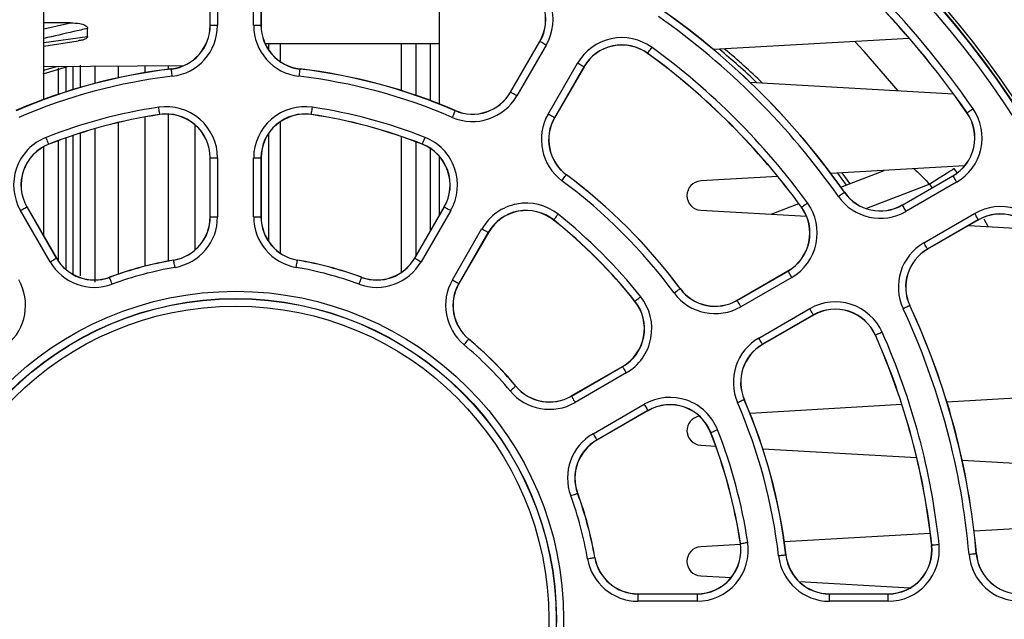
# Paper-space layout 'Sheet1' of a CAD drawing. Header units: millimetres. Extents: x 0 to 420, y 0 to 297.
# Tile 30 of 130: x 114 to 128, y 62 to 71. Entities that reach past the tile are written whole.
import ezdxf

# ---------------------------------------------------------------- set-up
doc = ezdxf.new("R2010")
doc.units = ezdxf.units.MM
doc.layers.add('SLD-0', color=179, linetype='Continuous')
doc.styles.add('SLDTEXTSTYLE1', font='TXT', dxfattribs={"width": 0.75})
doc.styles.add('SLDTEXTSTYLE3', font='TXT', dxfattribs={"width": 0.96})
doc.dimstyles.new('SLDDIMSTYLE3', dxfattribs={"dimtxt": 2.5, "dimasz": 3.302, "dimexe": 0, "dimexo": 0.0625, "dimtad": 1, "dimdec": 1, "dimlfac": 5, "dimrnd": 1e-09, "dimzin": 4, "dimdsep": 46, "dimtxsty": 'SLDTEXTSTYLE1', "dimblk1": 'NONE', "dimblk2": 'NONE', "dimsah": 1, "dimcen": 0, "dimadec": 0, "dimazin": 1, "dimtfac": 1, "dimtmove": 0, "dimatfit": 3, "dimldrblk": 'NONE', "dimfxl": 0, "dimfrac": 2, "dimtolj": 1, "dimtzin": 12, "dimarcsym": 0})
doc.dimstyles.new('SLDDIMSTYLE4', dxfattribs={"dimtxt": 2.5, "dimasz": 3.302, "dimexe": 0, "dimexo": 0.0625, "dimtad": 1, "dimdec": 1, "dimlfac": 5, "dimrnd": 1e-09, "dimzin": 12, "dimdsep": 46, "dimtxsty": 'SLDTEXTSTYLE1', "dimblk1": 'NONE', "dimblk2": 'NONE', "dimsah": 1, "dimcen": 0, "dimadec": 0, "dimazin": 3, "dimtfac": 1, "dimtmove": 0, "dimatfit": 3, "dimldrblk": 'NONE', "dimfxl": 0, "dimfrac": 2, "dimtolj": 1, "dimtzin": 12, "dimarcsym": 0})

# ---------------------------------------------------------------- blocks, each defined once
blk = doc.blocks.new('_D_22')
at = {"layer": 'SLD-0', "color": 179}
for p, q in [((177.639, 244.196), (170.681, 237.013)), ((170.681, 237.013), (163.266, 229.357)), ((168.235, 235.206), (170.681, 237.013)), ((170.681, 237.013), (168.594, 234.858)), ((170.681, 237.013), (168.953, 234.51)), ((168.235, 235.206), (168.953, 234.51)), ((163.266, 229.357), (151.443, 229.357))]:
    blk.add_line(p, q, dxfattribs=at)
at = {"layer": 'SLD-0', "color": 179, "char_height": 2.5, "attachment_point": 1, "style": 'SLDTEXTSTYLE3'}
for s, insert in [('%%c', (150.193, 232.392)), ('20.0', (155.213, 232.43))]:
    blk.add_mtext(s, dxfattribs=dict(at, insert=insert))
blk = doc.blocks.new('_None')
blk = doc.blocks.new('_D_23')
at = {"layer": 'SLD-0', "color": 179}
for p, q in [((163.999, 261.493), (154.023, 261.493)), ((172.8, 249.896), (163.999, 261.493)), ((171.384, 252.588), (170.588, 251.984)), ((171.384, 252.588), (172.8, 249.896)), ((172.8, 249.896), (170.986, 252.286)), ((172.8, 249.896), (170.588, 251.984)), ((175.52, 246.312), (172.8, 249.896))]:
    blk.add_line(p, q, dxfattribs=at)
at = {"layer": 'SLD-0', "color": 179, "char_height": 2.5, "attachment_point": 1, "style": 'SLDTEXTSTYLE3'}
for s, insert in [('%%c', (152.773, 264.528)), ('9.0', (157.794, 264.566))]:
    blk.add_mtext(s, dxfattribs=dict(at, insert=insert))
blk = doc.blocks.new('_D_24')
at = {"layer": 'SLD-0', "color": 179}
for p, q in [((241.453, 256.697), (250.709, 264.131)), ((250.709, 264.131), (262.532, 264.131)), ((241.453, 256.697), (243.478, 258.965)), ((244.105, 258.186), (243.478, 258.965)), ((241.453, 256.697), (243.792, 258.576)), ((244.105, 258.186), (241.453, 256.697)), ((236.385, 252.627), (241.453, 256.697))]:
    blk.add_line(p, q, dxfattribs=at)
at = {"layer": 'SLD-0', "color": 179, "char_height": 2.5, "attachment_point": 1, "style": 'SLDTEXTSTYLE3'}
for s, insert in [('%%c', (251.047, 267.167)), ('13.0', (256.067, 267.205))]:
    blk.add_mtext(s, dxfattribs=dict(at, insert=insert))
blk = doc.blocks.new('_D_25')
at = {"layer": 'SLD-0', "color": 179}
for p, q in [((240.691, 239.098), (237.146, 235.226)), ((237.146, 235.226), (227.951, 225.18)), ((234.752, 233.35), (237.146, 235.226)), ((237.146, 235.226), (235.121, 233.013)), ((237.146, 235.226), (235.489, 232.675)), ((234.752, 233.35), (235.489, 232.675)), ((227.951, 225.18), (216.128, 225.18))]:
    blk.add_line(p, q, dxfattribs=at)
at = {"layer": 'SLD-0', "color": 179, "char_height": 2.5, "attachment_point": 1, "style": 'SLDTEXTSTYLE3'}
for s, insert in [('%%c', (214.878, 228.215)), ('10.5', (219.898, 228.254))]:
    blk.add_mtext(s, dxfattribs=dict(at, insert=insert))
blk = doc.blocks.new('_D_28')
at = {"layer": 'SLD-0', "color": 179}
for p, q in [((173.264, 174.39), (183.569, 183.365)), ((183.569, 183.365), (193.545, 183.365)), ((173.264, 174.39), (175.198, 176.738)), ((175.855, 175.984), (175.198, 176.738)), ((173.264, 174.39), (175.526, 176.361)), ((175.855, 175.984), (173.264, 174.39)), ((169.87, 171.435), (173.264, 174.39))]:
    blk.add_line(p, q, dxfattribs=at)
at = {"layer": 'SLD-0', "color": 179, "char_height": 2.5, "attachment_point": 1, "style": 'SLDTEXTSTYLE3'}
for s, insert in [('%%c', (183.906, 186.4)), ('9.0', (188.927, 186.438))]:
    blk.add_mtext(s, dxfattribs=dict(at, insert=insert))
blk = doc.blocks.new('_D_30')
at = {"layer": 'SLD-0', "color": 179}
for p, q in [((230.033, 164.087), (234.374, 159.249)), ((236.006, 156.682), (234.374, 159.249)), ((234.374, 159.249), (236.75, 157.35)), ((234.374, 159.249), (236.378, 157.016)), ((234.374, 159.249), (244.668, 147.778)), ((236.006, 156.682), (236.75, 157.35)), ((244.668, 147.778), (256.491, 147.778))]:
    blk.add_line(p, q, dxfattribs=at)
at = {"layer": 'SLD-0', "color": 179, "char_height": 2.5, "attachment_point": 1, "style": 'SLDTEXTSTYLE3'}
for s, insert in [('%%c', (245.006, 150.813)), ('13.0', (250.026, 150.851))]:
    blk.add_mtext(s, dxfattribs=dict(at, insert=insert))
blk = doc.blocks.new('_D_31')
at = {"layer": 'SLD-0', "color": 179}
for p, q in [((224.118, 191.46), (212.295, 191.46)), ((230.761, 181.361), (224.118, 191.46)), ((229.53, 184.142), (228.695, 183.593)), ((229.53, 184.142), (230.761, 181.361)), ((230.761, 181.361), (229.113, 183.868)), ((230.761, 181.361), (228.695, 183.593)), ((233.646, 176.975), (230.761, 181.361))]:
    blk.add_line(p, q, dxfattribs=at)
at = {"layer": 'SLD-0', "color": 179, "char_height": 2.5, "attachment_point": 1, "style": 'SLDTEXTSTYLE3'}
for s, insert in [('%%c', (211.045, 194.495)), ('10.5', (216.066, 194.534))]:
    blk.add_mtext(s, dxfattribs=dict(at, insert=insert))

psp = doc.layouts.new('Sheet1')

# ---------------------------------------------------------------- linework, layer by layer
at = {"layer": 'SLD-0', "color": 179, "linetype": 'Continuous', "lineweight": 25}
for p, q in [((114.744, 69.507), (114.744, 71.609)), ((120.164, 71.562), (120.164, 69.446)), ((117.024, 70.521), (117.024, 71.326)), ((117.026, 70.521), (117.026, 71.326)), ((117.126, 71.326), (117.126, 70.521)), ((117.621, 70.521), (117.621, 71.326)), ((117.721, 71.326), (117.721, 70.521)), ((117.724, 71.326), (117.724, 70.521)), ((115.111, 70.557), (114.744, 70.555)), ((117.026, 70.521), (117.024, 70.521)), ((117.126, 70.521), (117.026, 70.521)), ((117.721, 70.521), (117.621, 70.521)), ((117.721, 70.521), (117.724, 70.521)), ((115.343, 70.371), (115.343, 70.479)), ((114.744, 70.238), (115.215, 70.308)), ((117.776, 70.275), (120.164, 70.275)), ((117.824, 70.275), (117.824, 70.189)), ((119.644, 70.275), (119.644, 69.625)), ((119.844, 70.275), (119.844, 69.564)), ((120.044, 70.275), (120.044, 69.496)), ((121.143, 69.605), (121.545, 70.302)), ((121.145, 69.604), (121.547, 70.301)), ((121.634, 70.251), (121.232, 69.554)), ((121.547, 70.301), (121.545, 70.302)), ((121.549, 70.3), (121.547, 70.301)), ((121.554, 70.297), (121.549, 70.3)), ((121.563, 70.292), (121.554, 70.297)), ((121.573, 70.286), (121.563, 70.292)), ((121.586, 70.278), (121.573, 70.286)), ((121.601, 70.27), (121.586, 70.278)), ((121.617, 70.26), (121.601, 70.27)), ((121.634, 70.251), (121.617, 70.26)), ((123.073, 70.204), (123.085, 70.22)), ((126.613, 70.343), (123.93, 70.189)), ((125.994, 70.165), (125.868, 70.3)), ((123.026, 70.139), (123.024, 70.137)), ((123.026, 70.139), (123.027, 70.141)), ((123.027, 70.141), (123.031, 70.145)), ((123.031, 70.145), (123.036, 70.153)), ((123.036, 70.153), (123.043, 70.163)), ((123.043, 70.163), (123.052, 70.175)), ((123.052, 70.175), (123.062, 70.189)), ((123.062, 70.189), (123.073, 70.204)), ((126.461, 69.625), (125.994, 70.165)), ((114.737, 69.858), (115.069, 69.96)), ((114.744, 69.958), (116.663, 69.971)), ((115.244, 69.977), (115.244, 69.672)), ((115.444, 69.963), (115.444, 69.727)), ((115.764, 69.965), (115.764, 69.804)), ((116.13, 69.967), (116.13, 69.874)), ((116.45, 69.969), (116.45, 69.92)), ((121.66, 69.306), (122.063, 70.003)), ((122.149, 69.953), (121.747, 69.256)), ((122.152, 69.952), (121.749, 69.255)), ((122.079, 69.993), (122.063, 70.003)), ((122.096, 69.984), (122.079, 69.993)), ((122.11, 69.976), (122.096, 69.984)), ((122.123, 69.968), (122.11, 69.976)), ((122.134, 69.962), (122.123, 69.968)), ((122.142, 69.957), (122.134, 69.962)), ((122.147, 69.954), (122.142, 69.957)), ((122.149, 69.953), (122.147, 69.954)), ((122.149, 69.953), (122.152, 69.952)), ((114.944, 69.577), (114.944, 69.941)), ((116.493, 69.923), (116.493, 69.925)), ((116.494, 69.92), (116.493, 69.923)), ((116.494, 69.914), (116.494, 69.92)), ((116.495, 69.905), (116.494, 69.914)), ((116.497, 69.893), (116.495, 69.905)), ((116.499, 69.878), (116.497, 69.893)), ((116.501, 69.861), (116.499, 69.878)), ((116.503, 69.842), (116.501, 69.861)), ((116.505, 69.823), (116.503, 69.842)), ((118.244, 69.842), (118.242, 69.823)), ((118.247, 69.861), (118.244, 69.842)), ((118.249, 69.878), (118.247, 69.861)), ((118.25, 69.893), (118.249, 69.878)), ((118.252, 69.905), (118.25, 69.893)), ((118.253, 69.914), (118.252, 69.905)), ((118.254, 69.923), (118.253, 69.92)), ((118.253, 69.92), (118.253, 69.914)), ((118.254, 69.923), (118.254, 69.925)), ((124.43, 69.741), (127.219, 69.581)), ((121.145, 69.604), (121.143, 69.605)), ((121.147, 69.602), (121.145, 69.604)), ((121.152, 69.599), (121.147, 69.602)), ((121.16, 69.595), (121.152, 69.599)), ((121.171, 69.589), (121.16, 69.595)), ((121.184, 69.581), (121.171, 69.589)), ((121.199, 69.572), (121.184, 69.581)), ((121.215, 69.563), (121.199, 69.572)), ((121.232, 69.554), (121.215, 69.563)), ((116.322, 69.381), (116.319, 69.4)), ((116.325, 69.362), (116.322, 69.381)), ((116.327, 69.346), (116.325, 69.362)), ((116.33, 69.331), (116.327, 69.346)), ((116.332, 69.318), (116.33, 69.331)), ((116.333, 69.309), (116.332, 69.318)), ((116.334, 69.303), (116.333, 69.309)), ((116.334, 69.301), (116.334, 69.303)), ((116.334, 69.301), (116.334, 69.299)), ((116.45, 69.305), (116.45, 67.29)), ((118.413, 69.303), (118.414, 69.309)), ((118.413, 69.301), (118.413, 69.303)), ((118.413, 69.301), (118.413, 69.299)), ((118.414, 69.309), (118.416, 69.318)), ((118.416, 69.318), (118.417, 69.331)), ((118.417, 69.331), (118.42, 69.346)), ((118.42, 69.346), (118.422, 69.362)), ((118.422, 69.362), (118.425, 69.381)), ((118.425, 69.381), (118.428, 69.4)), ((120.352, 69.278), (120.345, 69.26)), ((120.36, 69.295), (120.352, 69.278)), ((120.367, 69.31), (120.36, 69.295)), ((120.373, 69.324), (120.367, 69.31)), ((120.378, 69.336), (120.373, 69.324)), ((120.381, 69.344), (120.378, 69.336)), ((120.384, 69.35), (120.381, 69.344)), ((120.384, 69.352), (120.385, 69.354)), ((120.384, 69.352), (120.384, 69.35)), ((121.677, 69.296), (121.66, 69.306)), ((121.693, 69.287), (121.677, 69.296)), ((121.708, 69.278), (121.693, 69.287)), ((121.721, 69.271), (121.708, 69.278)), ((127.406, 69.322), (127.404, 69.321)), ((127.406, 69.322), (127.408, 69.324)), ((127.408, 69.324), (127.413, 69.327)), ((127.413, 69.327), (127.42, 69.332)), ((127.42, 69.332), (127.431, 69.339)), ((127.431, 69.339), (127.443, 69.348)), ((127.443, 69.348), (127.457, 69.358)), ((127.457, 69.358), (127.472, 69.368)), ((127.472, 69.368), (127.488, 69.379)), ((115.764, 69.188), (115.764, 67.11)), ((116.13, 69.265), (116.13, 67.219)), ((116.817, 69.158), (116.817, 67.442)), ((121.732, 69.265), (121.721, 69.271)), ((121.74, 69.26), (121.732, 69.265)), ((121.745, 69.257), (121.74, 69.26)), ((121.747, 69.256), (121.745, 69.257)), ((121.747, 69.256), (121.749, 69.255)), ((115.244, 69.044), (115.244, 67.085)), ((115.444, 69.105), (115.444, 66.999)), ((117.824, 69.037), (117.824, 67.563)), ((114.782, 68.968), (114.775, 68.986)), ((114.789, 68.951), (114.782, 68.968)), ((114.795, 68.935), (114.789, 68.951)), ((114.8, 68.921), (114.795, 68.935)), ((114.805, 68.909), (114.8, 68.921)), ((114.808, 68.901), (114.805, 68.909)), ((114.81, 68.895), (114.808, 68.901)), ((114.811, 68.893), (114.81, 68.895)), ((114.811, 68.893), (114.812, 68.891)), ((114.944, 67.289), (114.944, 68.941)), ((119.644, 68.998), (119.644, 67.132)), ((119.844, 68.926), (119.844, 67.354)), ((119.936, 68.893), (119.935, 68.891)), ((119.936, 68.893), (119.937, 68.895)), ((119.937, 68.895), (119.939, 68.901)), ((119.939, 68.901), (119.942, 68.909)), ((119.942, 68.909), (119.947, 68.921)), ((119.947, 68.921), (119.952, 68.935)), ((119.952, 68.935), (119.959, 68.951)), ((119.959, 68.951), (119.965, 68.968)), ((119.965, 68.968), (119.972, 68.986)), ((114.744, 67.631), (114.744, 68.859)), ((120.044, 68.835), (120.044, 67.701)), ((117.024, 67.895), (117.024, 68.705)), ((117.026, 68.705), (117.024, 68.705)), ((117.026, 67.895), (117.026, 68.705)), ((117.026, 68.705), (117.126, 68.705)), ((117.126, 68.705), (117.126, 67.895)), ((117.621, 67.895), (117.621, 68.705)), ((117.621, 68.705), (117.721, 68.705)), ((117.721, 68.705), (117.721, 67.895)), ((117.721, 68.705), (117.724, 68.705)), ((117.724, 68.705), (117.724, 67.895)), ((120.164, 68.731), (120.164, 67.909)), ((121.899, 68.457), (121.904, 68.465)), ((121.904, 68.465), (121.908, 68.47)), ((121.908, 68.47), (121.909, 68.471)), ((121.909, 68.471), (121.91, 68.473)), ((127.371, 68.595), (125.538, 68.49)), ((125.752, 68.332), (125.631, 68.495)), ((125.676, 68.302), (126.27, 68.532)), ((125.801, 68.35), (125.692, 68.499)), ((127.08, 68.463), (127.022, 68.426)), ((127.132, 68.496), (127.08, 68.463)), ((127.173, 68.522), (127.132, 68.496)), ((127.205, 68.542), (127.173, 68.522)), ((127.224, 68.554), (127.205, 68.542)), ((127.23, 68.559), (127.224, 68.554)), ((127.269, 68.498), (127.23, 68.559)), ((121.849, 68.391), (121.861, 68.407)), ((121.861, 68.407), (121.872, 68.422)), ((121.872, 68.422), (121.882, 68.435)), ((121.882, 68.435), (121.891, 68.447)), ((121.891, 68.447), (121.899, 68.457)), ((124.809, 68.448), (123.752, 68.388)), ((126.515, 68.058), (127.211, 68.46)), ((126.517, 68.056), (127.212, 68.458)), ((127.262, 68.371), (126.567, 67.97)), ((126.959, 68.386), (126.893, 68.344)), ((127.022, 68.426), (126.959, 68.386)), ((127.212, 68.458), (127.211, 68.46)), ((127.212, 68.458), (127.213, 68.456)), ((127.213, 68.456), (127.216, 68.451)), ((127.216, 68.451), (127.221, 68.443)), ((127.221, 68.443), (127.227, 68.432)), ((127.227, 68.432), (127.234, 68.419)), ((127.234, 68.419), (127.243, 68.404)), ((127.243, 68.404), (127.252, 68.388)), ((127.252, 68.388), (127.262, 68.371)), ((125.656, 68.186), (125.671, 68.196)), ((125.671, 68.196), (125.685, 68.206)), ((125.685, 68.206), (125.698, 68.215)), ((125.698, 68.215), (125.708, 68.222)), ((125.708, 68.222), (125.715, 68.227)), ((125.715, 68.227), (125.72, 68.231)), ((125.72, 68.231), (125.722, 68.232)), ((125.722, 68.232), (125.724, 68.233)), ((124.72, 67.933), (125.097, 68.078)), ((125.173, 68.055), (125.186, 68.065)), ((125.186, 68.065), (125.202, 68.076)), ((125.202, 68.076), (125.217, 68.087)), ((125.64, 68.175), (125.656, 68.186)), ((126.517, 68.056), (126.515, 68.058)), ((114.423, 67.981), (114.44, 67.991)), ((114.829, 67.279), (114.423, 67.981)), ((114.44, 67.991), (114.456, 68)), ((114.456, 68), (114.471, 68.009)), ((114.471, 68.009), (114.484, 68.016)), ((114.484, 68.016), (114.495, 68.022)), ((114.495, 68.022), (114.503, 68.027)), ((114.503, 68.027), (114.508, 68.03)), ((114.508, 68.03), (114.51, 68.031)), ((114.51, 68.031), (114.512, 68.032)), ((114.51, 68.031), (114.915, 67.329)), ((114.512, 68.032), (114.917, 67.331)), ((119.83, 67.331), (120.235, 68.032)), ((119.832, 67.329), (120.237, 68.031)), ((120.324, 67.981), (119.919, 67.279)), ((120.237, 68.031), (120.235, 68.032)), ((120.237, 68.031), (120.239, 68.03)), ((120.239, 68.03), (120.244, 68.027)), ((120.244, 68.027), (120.252, 68.022)), ((120.252, 68.022), (120.263, 68.016)), ((120.263, 68.016), (120.276, 68.009)), ((120.276, 68.009), (120.291, 68)), ((120.291, 68), (120.307, 67.991)), ((120.307, 67.991), (120.324, 67.981)), ((121.786, 67.917), (121.798, 67.932)), ((123.752, 67.988), (125.203, 67.905)), ((125.136, 68.028), (125.134, 68.027)), ((125.136, 68.028), (125.138, 68.03)), ((125.138, 68.03), (125.143, 68.033)), ((125.143, 68.033), (125.15, 68.039)), ((125.15, 68.039), (125.16, 68.046)), ((125.16, 68.046), (125.173, 68.055)), ((126.517, 68.056), (126.518, 68.054)), ((126.518, 68.054), (126.521, 68.049)), ((126.521, 68.049), (126.525, 68.041)), ((126.525, 68.041), (126.532, 68.03)), ((126.532, 68.03), (126.539, 68.017)), ((126.539, 68.017), (126.548, 68.002)), ((126.548, 68.002), (126.557, 67.986)), ((126.557, 67.986), (126.567, 67.97)), ((126.814, 67.541), (127.509, 67.942)), ((127.519, 67.926), (127.509, 67.942)), ((127.528, 67.91), (127.519, 67.926)), ((117.026, 67.895), (117.024, 67.895)), ((117.026, 67.895), (117.126, 67.895)), ((117.621, 67.895), (117.721, 67.895)), ((117.721, 67.895), (117.724, 67.895)), ((121.736, 67.854), (121.735, 67.852)), ((121.736, 67.854), (121.738, 67.855)), ((121.738, 67.855), (121.741, 67.86)), ((121.741, 67.86), (121.747, 67.867)), ((121.747, 67.867), (121.755, 67.877)), ((121.755, 67.877), (121.764, 67.889)), ((121.764, 67.889), (121.775, 67.902)), ((121.775, 67.902), (121.786, 67.917)), ((127.559, 67.856), (126.864, 67.454)), ((127.561, 67.854), (126.865, 67.452)), ((127.537, 67.895), (127.528, 67.91)), ((127.545, 67.882), (127.537, 67.895)), ((127.551, 67.871), (127.545, 67.882)), ((127.555, 67.863), (127.551, 67.871)), ((127.558, 67.858), (127.555, 67.863)), ((127.559, 67.856), (127.558, 67.858)), ((127.559, 67.856), (127.561, 67.854)), ((127.646, 67.853), (127.639, 67.865)), ((127.694, 67.763), (127.646, 67.853)), ((120.347, 67.032), (120.752, 67.734)), ((120.839, 67.684), (120.434, 66.982)), ((120.841, 67.682), (120.436, 66.981)), ((120.752, 67.734), (120.769, 67.724)), ((120.769, 67.724), (120.785, 67.715)), ((120.785, 67.715), (120.8, 67.706)), ((120.8, 67.706), (120.813, 67.699)), ((120.813, 67.699), (120.824, 67.692)), ((120.824, 67.692), (120.832, 67.688)), ((120.832, 67.688), (120.837, 67.685)), ((120.837, 67.685), (120.839, 67.684)), ((120.839, 67.684), (120.841, 67.682)), ((127.429, 67.778), (128.314, 67.727)), ((126.824, 67.524), (126.814, 67.541)), ((126.833, 67.508), (126.824, 67.524)), ((126.842, 67.493), (126.833, 67.508)), ((126.849, 67.48), (126.842, 67.493)), ((126.855, 67.469), (126.849, 67.48)), ((126.86, 67.461), (126.855, 67.469)), ((126.863, 67.456), (126.86, 67.461)), ((126.864, 67.454), (126.863, 67.456)), ((126.864, 67.454), (126.865, 67.452)), ((114.829, 67.279), (114.845, 67.289)), ((114.845, 67.289), (114.861, 67.298)), ((114.861, 67.298), (114.876, 67.307)), ((114.876, 67.307), (114.889, 67.314)), ((114.889, 67.314), (114.9, 67.321)), ((114.9, 67.321), (114.908, 67.325)), ((114.908, 67.325), (114.913, 67.328)), ((114.913, 67.328), (114.915, 67.329)), ((114.915, 67.329), (114.917, 67.331)), ((116.526, 67.301), (116.525, 67.304)), ((116.526, 67.299), (116.526, 67.301)), ((116.527, 67.293), (116.526, 67.299)), ((116.529, 67.284), (116.527, 67.293)), ((116.531, 67.272), (116.529, 67.284)), ((116.533, 67.257), (116.531, 67.272)), ((116.536, 67.24), (116.533, 67.257)), ((118.211, 67.24), (118.214, 67.257)), ((118.214, 67.257), (118.216, 67.272)), ((118.216, 67.272), (118.218, 67.284)), ((118.218, 67.284), (118.22, 67.293)), ((118.22, 67.293), (118.221, 67.299)), ((118.221, 67.301), (118.222, 67.304)), ((118.221, 67.299), (118.221, 67.301)), ((119.832, 67.329), (119.83, 67.331)), ((119.832, 67.329), (119.834, 67.328)), ((119.834, 67.328), (119.839, 67.325)), ((119.839, 67.325), (119.847, 67.321)), ((119.847, 67.321), (119.858, 67.314)), ((119.858, 67.314), (119.871, 67.307)), ((119.871, 67.307), (119.886, 67.298)), ((119.886, 67.298), (119.902, 67.289)), ((119.902, 67.289), (119.919, 67.279)), ((116.539, 67.222), (116.536, 67.24)), ((116.543, 67.203), (116.539, 67.222)), ((118.204, 67.203), (118.208, 67.222)), ((118.208, 67.222), (118.211, 67.24)), ((124.252, 66.752), (124.949, 67.154)), ((124.253, 66.75), (124.95, 67.152)), ((124.95, 67.152), (124.949, 67.154)), ((124.952, 67.15), (124.95, 67.152)), ((124.955, 67.145), (124.952, 67.15)), ((124.959, 67.137), (124.955, 67.145)), ((124.965, 67.126), (124.959, 67.137)), ((124.973, 67.113), (124.965, 67.126)), ((124.982, 67.098), (124.973, 67.113)), ((115.645, 67.065), (115.644, 67.068)), ((115.646, 67.063), (115.645, 67.065)), ((115.648, 67.058), (115.646, 67.063)), ((115.651, 67.049), (115.648, 67.058)), ((115.656, 67.037), (115.651, 67.049)), ((115.661, 67.023), (115.656, 67.037)), ((115.667, 67.007), (115.661, 67.023)), ((115.673, 66.99), (115.667, 67.007)), ((115.68, 66.971), (115.673, 66.99)), ((119.067, 66.971), (119.074, 66.99)), ((119.074, 66.99), (119.08, 67.007)), ((119.08, 67.007), (119.086, 67.023)), ((119.086, 67.023), (119.092, 67.037)), ((119.092, 67.037), (119.096, 67.049)), ((119.096, 67.049), (119.099, 67.058)), ((119.099, 67.058), (119.101, 67.063)), ((119.101, 67.063), (119.102, 67.065)), ((119.102, 67.065), (119.103, 67.068)), ((120.347, 67.032), (120.364, 67.022)), ((120.364, 67.022), (120.38, 67.013)), ((120.38, 67.013), (120.395, 67.004)), ((120.395, 67.004), (120.408, 66.997)), ((120.408, 66.997), (120.419, 66.991)), ((120.419, 66.991), (120.427, 66.986)), ((120.427, 66.986), (120.432, 66.983)), ((120.432, 66.983), (120.434, 66.982)), ((120.434, 66.982), (120.436, 66.981)), ((125, 67.065), (124.303, 66.663)), ((124.991, 67.082), (124.982, 67.098)), ((125, 67.065), (124.991, 67.082)), ((123.389, 66.852), (123.404, 66.863)), ((123.404, 66.863), (123.419, 66.875)), ((123.419, 66.875), (123.433, 66.885)), ((123.433, 66.885), (123.445, 66.894)), ((123.445, 66.894), (123.455, 66.901)), ((123.455, 66.901), (123.462, 66.907)), ((123.462, 66.907), (123.467, 66.91)), ((123.467, 66.91), (123.469, 66.912)), ((123.469, 66.912), (123.471, 66.913)), ((122.851, 66.739), (122.849, 66.737)), ((122.851, 66.739), (122.853, 66.74)), ((122.853, 66.74), (122.857, 66.744)), ((122.857, 66.744), (122.865, 66.75)), ((122.865, 66.75), (122.874, 66.757)), ((122.874, 66.757), (122.886, 66.767)), ((122.886, 66.767), (122.9, 66.777)), ((122.9, 66.777), (122.914, 66.789)), ((122.914, 66.789), (122.929, 66.801)), ((124.253, 66.75), (124.252, 66.752)), ((124.254, 66.748), (124.253, 66.75)), ((124.257, 66.743), (124.254, 66.748)), ((124.262, 66.734), (124.257, 66.743)), ((124.268, 66.724), (124.262, 66.734)), ((124.276, 66.711), (124.268, 66.724)), ((124.284, 66.696), (124.276, 66.711)), ((124.294, 66.68), (124.284, 66.696)), ((124.303, 66.663), (124.294, 66.68)), ((124.551, 66.234), (125.248, 66.637)), ((125.258, 66.62), (125.248, 66.637)), ((125.267, 66.604), (125.258, 66.62)), ((125.276, 66.589), (125.267, 66.604)), ((125.283, 66.576), (125.276, 66.589)), ((125.289, 66.565), (125.283, 66.576)), ((126.546, 66.644), (126.528, 66.636)), ((126.563, 66.652), (126.546, 66.644)), ((126.578, 66.659), (126.563, 66.652)), ((126.592, 66.666), (126.578, 66.659)), ((126.603, 66.671), (126.592, 66.666)), ((126.612, 66.675), (126.603, 66.671)), ((126.617, 66.677), (126.612, 66.675)), ((126.619, 66.678), (126.617, 66.677)), ((126.619, 66.678), (126.621, 66.679)), ((125.298, 66.55), (124.601, 66.148)), ((125.299, 66.548), (124.602, 66.145)), ((125.294, 66.557), (125.289, 66.565)), ((125.297, 66.552), (125.294, 66.557)), ((125.298, 66.55), (125.297, 66.552)), ((125.298, 66.55), (125.299, 66.548)), ((126.224, 66.306), (126.207, 66.298)), ((126.241, 66.313), (126.224, 66.306)), ((120.519, 66.155), (120.531, 66.17)), ((120.531, 66.17), (120.542, 66.183)), ((120.542, 66.183), (120.551, 66.195)), ((120.551, 66.195), (120.559, 66.204)), ((120.559, 66.204), (120.565, 66.211)), ((120.565, 66.211), (120.569, 66.216)), ((120.569, 66.216), (120.57, 66.218)), ((120.57, 66.218), (120.572, 66.219)), ((124.561, 66.217), (124.551, 66.234)), ((124.57, 66.201), (124.561, 66.217)), ((124.578, 66.187), (124.57, 66.201)), ((124.586, 66.173), (124.578, 66.187)), ((124.592, 66.163), (124.586, 66.173)), ((126.15, 66.273), (126.148, 66.272)), ((126.152, 66.274), (126.15, 66.273)), ((126.157, 66.276), (126.152, 66.274)), ((126.166, 66.28), (126.157, 66.276)), ((126.177, 66.285), (126.166, 66.28)), ((126.191, 66.291), (126.177, 66.285)), ((126.207, 66.298), (126.191, 66.291)), ((120.506, 66.141), (120.519, 66.155)), ((124.597, 66.155), (124.592, 66.163)), ((124.6, 66.15), (124.597, 66.155)), ((124.601, 66.148), (124.6, 66.15)), ((124.601, 66.148), (124.602, 66.145)), ((121.978, 65.439), (122.68, 65.844)), ((121.979, 65.437), (122.681, 65.842)), ((122.681, 65.842), (122.68, 65.844)), ((122.681, 65.842), (122.682, 65.84)), ((122.682, 65.84), (122.685, 65.835)), ((122.685, 65.835), (122.69, 65.827)), ((122.69, 65.827), (122.696, 65.816)), ((122.696, 65.816), (122.703, 65.803)), ((122.703, 65.803), (122.712, 65.788)), ((122.712, 65.788), (122.721, 65.772)), ((122.721, 65.772), (122.731, 65.755)), ((122.731, 65.755), (122.029, 65.35)), ((121.138, 65.509), (121.153, 65.521)), ((121.153, 65.521), (121.167, 65.533)), ((121.167, 65.533), (121.18, 65.544)), ((121.18, 65.544), (121.192, 65.554)), ((121.192, 65.554), (121.201, 65.562)), ((121.201, 65.562), (121.209, 65.568)), ((121.209, 65.568), (121.213, 65.572)), ((121.213, 65.572), (121.215, 65.573)), ((121.215, 65.573), (121.217, 65.575)), ((121.979, 65.437), (121.978, 65.439)), ((121.979, 65.437), (121.98, 65.435)), ((121.98, 65.435), (121.983, 65.43)), ((121.983, 65.43), (121.988, 65.421)), ((121.988, 65.421), (121.994, 65.411)), ((121.994, 65.411), (122.002, 65.398)), ((122.002, 65.398), (122.01, 65.383)), ((122.01, 65.383), (122.02, 65.367)), ((122.02, 65.367), (122.029, 65.35)), ((124.292, 65.362), (124.275, 65.355)), ((124.308, 65.369), (124.292, 65.362)), ((124.322, 65.375), (124.308, 65.369)), ((124.333, 65.38), (124.322, 65.375)), ((124.342, 65.384), (124.333, 65.38)), ((124.347, 65.386), (124.342, 65.384)), ((124.349, 65.387), (124.347, 65.386)), ((124.349, 65.387), (124.351, 65.388)), ((129.174, 65.473), (127.129, 65.356)), ((122.277, 64.921), (122.978, 65.326)), ((123.028, 65.24), (122.327, 64.835)), ((123.03, 65.238), (122.328, 64.832)), ((122.978, 65.326), (122.988, 65.31)), ((122.988, 65.31), (122.997, 65.294)), ((122.997, 65.294), (123.006, 65.279)), ((123.006, 65.279), (123.014, 65.266)), ((123.014, 65.266), (123.02, 65.255)), ((123.02, 65.255), (123.024, 65.247)), ((123.024, 65.247), (123.027, 65.242)), ((123.027, 65.242), (123.028, 65.24)), ((123.028, 65.24), (123.03, 65.238)), ((124.275, 65.355), (124.257, 65.347)), ((126.511, 65.32), (124.429, 65.201)), ((123.918, 64.949), (123.932, 64.955)), ((123.932, 64.955), (123.948, 64.961)), ((123.948, 64.961), (123.965, 64.968)), ((123.965, 64.968), (123.983, 64.975)), ((122.277, 64.921), (122.286, 64.904)), ((122.286, 64.904), (122.296, 64.888)), ((122.296, 64.888), (122.304, 64.874)), ((122.304, 64.874), (122.312, 64.861)), ((122.312, 64.861), (122.318, 64.85)), ((122.318, 64.85), (122.323, 64.842)), ((122.323, 64.842), (122.326, 64.837)), ((122.326, 64.837), (122.327, 64.835)), ((122.327, 64.835), (122.328, 64.832)), ((123.89, 64.938), (123.888, 64.938)), ((123.89, 64.938), (123.892, 64.939)), ((123.892, 64.939), (123.898, 64.941)), ((123.898, 64.941), (123.907, 64.945)), ((123.907, 64.945), (123.918, 64.949)), ((123.752, 64.763), (123.958, 64.751)), ((124.605, 64.714), (126.714, 64.594)), ((127.337, 64.558), (129.398, 64.44)), ((121.969, 64.07), (121.987, 64.077)), ((121.987, 64.077), (122.004, 64.083)), ((122.004, 64.083), (122.02, 64.089)), ((122.02, 64.089), (122.035, 64.094)), ((122.035, 64.094), (122.046, 64.098)), ((122.046, 64.098), (122.055, 64.102)), ((122.055, 64.102), (122.061, 64.104)), ((122.061, 64.104), (122.063, 64.104)), ((122.063, 64.104), (122.065, 64.105)), ((129.502, 63.7), (127.502, 63.585)), ((126.901, 63.551), (124.899, 63.437)), ((124.298, 63.402), (123.752, 63.371)), ((124.298, 63.416), (124.296, 63.415)), ((124.298, 63.416), (124.301, 63.416)), ((124.301, 63.416), (124.306, 63.417)), ((124.306, 63.417), (124.316, 63.418)), ((124.316, 63.418), (124.328, 63.42)), ((124.328, 63.42), (124.343, 63.422)), ((124.343, 63.422), (124.36, 63.425)), ((124.36, 63.425), (124.378, 63.428)), ((124.378, 63.428), (124.397, 63.43)), ((126.922, 63.39), (126.92, 63.389)), ((126.925, 63.39), (126.922, 63.39)), ((126.93, 63.391), (126.925, 63.39)), ((126.94, 63.392), (126.93, 63.391)), ((126.952, 63.393), (126.94, 63.392)), ((126.967, 63.395), (126.952, 63.393)), ((126.984, 63.396), (126.967, 63.395)), ((127.003, 63.398), (126.984, 63.396)), ((127.022, 63.4), (127.003, 63.398)), ((122.2, 63.207), (122.219, 63.21)), ((122.219, 63.21), (122.237, 63.213)), ((122.237, 63.213), (122.254, 63.216)), ((122.254, 63.216), (122.269, 63.219)), ((122.269, 63.219), (122.281, 63.221)), ((122.281, 63.221), (122.291, 63.223)), ((122.291, 63.223), (122.296, 63.224)), ((122.296, 63.224), (122.299, 63.224)), ((122.299, 63.224), (122.301, 63.224)), ((124.84, 63.247), (124.821, 63.245)), ((124.858, 63.249), (124.84, 63.247)), ((124.875, 63.251), (124.858, 63.249)), ((124.89, 63.253), (124.875, 63.251)), ((124.903, 63.254), (124.89, 63.253)), ((124.912, 63.255), (124.903, 63.254)), ((124.918, 63.256), (124.912, 63.255)), ((124.92, 63.256), (124.918, 63.256)), ((124.92, 63.256), (124.922, 63.257)), ((127.451, 63.266), (127.432, 63.264)), ((127.47, 63.268), (127.451, 63.266)), ((127.487, 63.269), (127.47, 63.268)), ((127.502, 63.271), (127.487, 63.269)), ((127.514, 63.272), (127.502, 63.271)), ((127.523, 63.272), (127.514, 63.272)), ((127.529, 63.273), (127.523, 63.272)), ((127.532, 63.273), (127.529, 63.273)), ((127.532, 63.273), (127.534, 63.273)), ((123.752, 62.971), (124.168, 62.948)), ((125.102, 62.894), (126.624, 62.807)), ((122.892, 62.726), (123.703, 62.726)), ((122.892, 62.724), (122.892, 62.726)), ((122.892, 62.724), (123.703, 62.724)), ((122.892, 62.724), (122.892, 62.624)), ((123.703, 62.724), (123.703, 62.726)), ((123.703, 62.724), (123.703, 62.624)), ((125.518, 62.726), (126.323, 62.726)), ((125.518, 62.724), (125.518, 62.726)), ((125.518, 62.624), (125.518, 62.724)), ((125.518, 62.724), (126.323, 62.724)), ((126.323, 62.724), (126.323, 62.726)), ((126.323, 62.624), (126.323, 62.724)), ((123.703, 62.624), (122.892, 62.624)), ((126.323, 62.624), (125.518, 62.624))]:
    psp.add_line(p, q, dxfattribs=at)
at = {"layer": 'SLD-0', "color": 8, "linetype": 'Continuous', "lineweight": 25}
for p, q in [((114.744, 70.476), (115.111, 70.557)), ((114.744, 70.285), (115.343, 70.371)), ((117.984, 70.275), (117.984, 70.027)), ((114.744, 69.906), (114.918, 69.959)), ((115.044, 69.954), (115.044, 69.61)), ((115.144, 69.642), (115.144, 69.96)), ((117.984, 69.2), (117.984, 67.401)), ((115.144, 67.107), (115.144, 69.011)), ((115.044, 68.977), (115.044, 67.178)), ((126.893, 68.344), (126.026, 68.009)), ((126.92, 68.301), (126.893, 68.344)), ((126.924, 68.294), (126.92, 68.301))]:
    psp.add_line(p, q, dxfattribs=at)
at = {"layer": 'SLD-0', "color": 179, "linetype": 'Continuous', "lineweight": 25}
for radius in [12.84, 12.8, 12.796, 12.696, 4.499, 4.399, 4.396, 4.296]:
    psp.add_circle((117.374, 62.376), radius, dxfattribs=at)
for centre, radius, start, end in [((117.374, 62.376), 12.2, 34.6976, 55.3024), ((117.374, 62.376), 12.202, 34.6976, 55.3024), ((117.374, 62.376), 12.302, 34.6976, 55.3024), ((121.026, 70.602), 0.702, 330, 66.0592), ((121.026, 70.602), 0.6, 330, 66.0592), ((121.026, 70.602), 0.602, 330, 66.0592), ((117.374, 62.376), 10.098, 35.0464, 54.9536), ((117.374, 62.376), 10.198, 35.0464, 54.9536), ((117.374, 62.376), 10.2, 35.0464, 54.9536), ((116.424, 70.521), 0.602, 276.6528, 0), ((116.424, 70.521), 0.6, 276.6529, 0), ((116.424, 70.521), 0.702, 276.6529, 0), ((118.324, 70.521), 0.702, 180, 263.3471), ((118.324, 70.521), 0.602, 180, 263.3471), ((118.324, 70.521), 0.6, 180, 263.3471), ((122.671, 69.652), 0.702, 53.9408, 150), ((122.671, 69.652), 0.602, 53.9408, 150), ((122.671, 69.652), 0.6, 53.9408, 150), ((117.374, 62.376), 9.702, 36.0592, 53.9408), ((117.374, 62.376), 9.6, 36.0592, 53.9408), ((117.374, 62.376), 9.602, 36.0592, 53.9408), ((117.534, 62.376), 10.15, 46.4772, 50.3746), ((117.534, 62.376), 10.2, 46.1445, 50.0713), ((117.374, 62.376), 7.6, 96.6529, 113.3471), ((117.374, 62.376), 7.598, 96.6529, 113.3471), ((117.374, 62.376), 7.498, 96.6529, 113.3471), ((117.374, 62.376), 7.498, 66.6529, 83.3471), ((117.374, 62.376), 7.6, 66.6529, 83.3471), ((117.374, 62.376), 7.598, 66.6529, 83.3471), ((120.623, 69.905), 0.702, 246.6529, 330), ((120.623, 69.905), 0.602, 246.6529, 330), ((120.623, 69.905), 0.6, 246.6529, 330), ((116.424, 68.705), 0.702, 360, 98.5364), ((118.324, 68.705), 0.702, 81.4636, 180), ((117.374, 62.376), 7.102, 98.5364, 111.4636), ((117.374, 62.376), 7.002, 98.5364, 111.4636), ((117.374, 62.376), 7, 98.5364, 111.4636), ((116.424, 68.705), 0.602, 360, 98.5364), ((116.424, 68.705), 0.6, 360, 98.5364), ((118.324, 68.705), 0.602, 81.4636, 180), ((118.324, 68.705), 0.6, 81.4636, 180), ((117.374, 62.376), 7.002, 68.5364, 81.4636), ((117.374, 62.376), 7, 68.5364, 81.4636), ((117.374, 62.376), 7.102, 68.5364, 81.4636), ((122.269, 68.955), 0.702, 150, 233.3471), ((126.911, 68.979), 0.6, 300, 34.6976), ((126.911, 68.979), 0.602, 299.9999, 34.6976), ((126.911, 68.979), 0.702, 300, 34.6976), ((122.269, 68.955), 0.602, 150, 233.3472), ((122.269, 68.955), 0.6, 150, 233.3471), ((115.032, 68.332), 0.702, 111.4636, 210), ((115.032, 68.332), 0.602, 111.4636, 210), ((115.032, 68.332), 0.6, 111.4636, 210), ((119.715, 68.332), 0.6, 330, 68.5364), ((119.715, 68.332), 0.602, 330, 68.5364), ((119.715, 68.332), 0.702, 330, 68.5364), ((117.374, 62.376), 7.598, 36.6529, 53.3471), ((117.374, 62.376), 7.6, 36.6529, 53.3471), ((117.374, 62.376), 7.498, 36.6529, 53.3471), ((123.764, 68.188), 0.2, 93.2761, 266.7235), ((126.215, 68.578), 0.602, 215.0464, 300.0001), ((126.215, 68.578), 0.6, 215.0464, 300), ((121.361, 67.382), 0.702, 51.4636, 150), ((124.649, 67.674), 0.702, 300, 36.0592), ((126.215, 68.578), 0.702, 215.0464, 300), ((121.361, 67.382), 0.602, 51.4636, 150), ((121.361, 67.382), 0.6, 51.4636, 150), ((117.374, 62.376), 7.102, 38.5364, 51.4636), ((124.649, 67.674), 0.6, 300, 36.0592), ((124.649, 67.674), 0.602, 300, 36.0592), ((127.861, 67.334), 0.702, 25.3024, 120), ((127.861, 67.334), 0.602, 25.3024, 119.9999), ((127.861, 67.334), 0.6, 25.3024, 119.9999), ((116.424, 67.895), 0.6, 279.7671, 0), ((116.424, 67.895), 0.602, 279.7671, 0), ((116.424, 67.895), 0.702, 279.7671, 0), ((118.324, 67.895), 0.702, 180, 260.2329), ((118.324, 67.895), 0.602, 180.0001, 260.2331), ((118.324, 67.895), 0.6, 180, 260.2329), ((117.374, 62.376), 7, 38.5364, 51.4636), ((117.374, 62.376), 7.002, 38.5364, 51.4636), ((127.165, 66.933), 0.702, 120.0001, 204.9536), ((127.165, 66.933), 0.602, 120, 204.9536), ((127.165, 66.933), 0.6, 120, 204.9536), ((115.437, 67.631), 0.702, 210, 290.2329), ((115.437, 67.631), 0.602, 210, 290.2329), ((115.437, 67.631), 0.6, 210, 290.2329), ((117.374, 62.376), 5, 99.7671, 110.2329), ((117.374, 62.376), 4.998, 99.7671, 110.2329), ((117.374, 62.376), 4.998, 69.7671, 80.2329), ((117.374, 62.376), 5, 69.7671, 80.2329), ((119.31, 67.631), 0.702, 249.7671, 330), ((119.31, 67.631), 0.602, 249.7671, 330), ((119.31, 67.631), 0.6, 249.7671, 330), ((117.374, 62.376), 4.898, 99.7671, 110.2329), ((117.374, 62.376), 4.898, 69.7671, 80.2329), ((113.791, 66.681), 0.702, 309.7671, 30), ((120.956, 66.681), 0.702, 150, 230.2329), ((120.956, 66.681), 0.602, 149.9999, 230.2329), ((120.956, 66.681), 0.6, 150, 230.2329), ((123.952, 67.271), 0.702, 216.6529, 300), ((123.952, 67.271), 0.602, 216.6529, 300.0001), ((123.952, 67.271), 0.6, 216.6529, 300.0001), ((122.38, 66.363), 0.6, 300, 38.5364), ((122.38, 66.363), 0.602, 300, 38.5364), ((122.38, 66.363), 0.702, 300.0001, 38.5364), ((125.599, 66.028), 0.702, 23.9408, 120), ((125.599, 66.028), 0.602, 23.9408, 119.9999), ((125.599, 66.028), 0.6, 23.9408, 119.9999), ((117.374, 62.376), 10.098, 5.0464, 24.9536), ((117.374, 62.376), 10.198, 5.0464, 24.9536), ((117.374, 62.376), 10.2, 5.0464, 24.9536), ((117.374, 62.376), 9.702, 6.0592, 23.9408), ((117.374, 62.376), 4.998, 39.7671, 50.2329), ((117.374, 62.376), 5, 39.7671, 50.2329), ((124.902, 65.626), 0.702, 120.0001, 203.3471), ((117.374, 62.376), 9.6, 6.0592, 23.9408), ((117.374, 62.376), 9.602, 6.0592, 23.9408), ((117.374, 62.376), 4.898, 39.7671, 50.2329), ((124.902, 65.626), 0.602, 120, 203.3471), ((124.902, 65.626), 0.6, 120, 203.3471), ((121.678, 65.958), 0.702, 219.7671, 300), ((121.678, 65.958), 0.602, 219.7671, 300), ((121.678, 65.958), 0.6, 219.7671, 300), ((123.33, 64.718), 0.702, 21.4636, 120), ((117.374, 62.376), 7.598, 6.6529, 23.3471), ((117.374, 62.376), 7.6, 6.6529, 23.3471), ((123.33, 64.718), 0.602, 21.4636, 120.0001), ((123.33, 64.718), 0.6, 21.4636, 120), ((117.374, 62.376), 7.498, 6.6529, 23.3471), ((123.764, 64.963), 0.2, 98.3072, 266.7235), ((117.374, 62.376), 7.102, 8.5364, 21.4636), ((122.628, 64.313), 0.702, 120, 200.2329), ((122.628, 64.313), 0.602, 119.9999, 200.233), ((122.628, 64.313), 0.6, 120, 200.2329), ((117.374, 62.376), 7, 8.5364, 21.4636), ((117.374, 62.376), 7.002, 8.5364, 21.4636), ((117.374, 62.376), 4.898, 9.7671, 20.2329), ((117.374, 62.376), 4.998, 9.7671, 20.2329), ((117.374, 62.376), 5, 9.7671, 20.2329), ((123.764, 63.171), 0.2, 93.2761, 266.7235), ((123.703, 63.326), 0.702, 269.9999, 8.5364), ((123.703, 63.326), 0.602, 269.9999, 8.5364), ((123.703, 63.326), 0.6, 269.9999, 8.5364), ((126.323, 63.326), 0.702, 270, 6.0592), ((126.323, 63.326), 0.602, 270.0001, 6.0592), ((126.323, 63.326), 0.6, 270, 6.0592), ((122.892, 63.326), 0.702, 189.7671, 270), ((122.892, 63.326), 0.602, 189.7671, 269.9999), ((122.892, 63.326), 0.6, 189.7671, 269.9999), ((125.518, 63.326), 0.702, 186.6529, 270), ((125.518, 63.326), 0.602, 186.6529, 270.0001), ((125.518, 63.326), 0.6, 186.6529, 270.0001), ((128.132, 63.326), 0.702, 185.0464, 270), ((128.132, 63.326), 0.602, 185.0464, 269.9999), ((128.132, 63.326), 0.6, 185.0464, 270)]:
    psp.add_arc(centre, radius, start, end, dxfattribs=at)
for points, knots in [([(115.111, 70.557), (115.153, 70.555), (115.209, 70.554), (115.277, 70.537), (115.311, 70.523), (115.332, 70.506), (115.342, 70.493), (115.343, 70.483), (115.343, 70.479)], [0, 0, 0, 0, 0.47457, 0.629217, 0.807657, 0.878292, 0.94961, 1, 1, 1, 1]), ([(115.343, 70.371), (115.343, 70.367), (115.342, 70.36), (115.333, 70.348), (115.313, 70.332), (115.272, 70.316), (115.236, 70.314), (115.215, 70.312)], [0, 0, 0, 0, 0.085023, 0.16966, 0.316042, 0.601103, 1, 1, 1, 1])]:
    psp.add_open_spline(points, degree=3, knots=knots, dxfattribs=at)
at = {"layer": 'SLD-0', "color": 8, "linetype": 'Continuous', "lineweight": 25}
for points, knots in [([(115.343, 70.479), (115.281, 70.465), (115.081, 70.419), (114.881, 70.374), (114.744, 70.343)], [0, 0, 0, 0, 0.3119739, 1, 1, 1, 1]), ([(126.676, 68.555), (126.685, 68.548), (126.719, 68.518), (126.795, 68.445), (126.861, 68.377), (126.893, 68.344)], [0, 0, 0, 0, 0.140693, 0.577979, 1, 1, 1, 1])]:
    psp.add_open_spline(points, degree=3, knots=knots, dxfattribs=at)

# ---------------------------------------------------------------- dimensions: what is measured, and where the dimension line sits
at = {"layer": 'SLD-0', "color": 179}
for p1, dimstyle, picture, middle in [((0.889, 0.948), 'SLDDIMSTYLE3', '_D_24', (257.414, 266.248)), ((0.517, 0.737), 'SLDDIMSTYLE3', '_D_23', (158.218, 263.609)), ((1.173, 1.62), 'SLDDIMSTYLE3', '_D_22', (156.561, 231.473)), ((0.745, 0.74), 'SLDDIMSTYLE4', '_D_25', (221.245, 227.297)), ((0.831303, 0.6414323), 'SLDDIMSTYLE4', '_D_31', (217.4129934, 193.5763759)), ((0.634, 0.639), 'SLDDIMSTYLE3', '_D_28', (189.351, 185.481)), ((1.067, 0.743), 'SLDDIMSTYLE3', '_D_30', (251.373, 149.894))]:
    dim = psp.add_diameter_dim_2p(p1=p1, p2=(0, 0), dimstyle=dimstyle, dxfattribs=at)
    dim.commit()
    dim.dimension.update_dxf_attribs({"geometry": picture, "text_midpoint": middle, "dimtype": 163})

doc.saveas('drawing.dxf')
